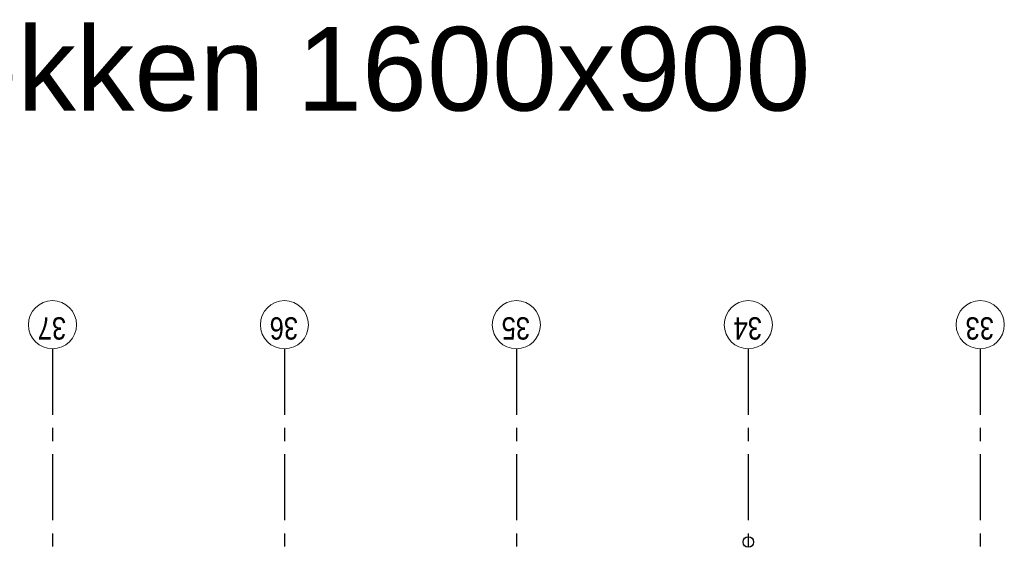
# Model space of a CAD drawing. Header units: millimetres. Extents: x -88840 to 85996, y -16279 to 104709.
# Tile 28 of 184: x -23498 to -16027, y 39429 to 43431. Entities that reach past the tile are written whole.
import ezdxf

# ---------------------------------------------------------------- set-up
doc = ezdxf.new("R2010")
doc.units = ezdxf.units.MM
doc.header["$LTSCALE"] = 400
doc.linetypes.add('CENTER', pattern=[2, 1.25, -0.25, 0.25, -0.25])
doc.layers.add('None', color=7, linetype='Continuous', lineweight=9)
doc.layers.add('plat', color=5, linetype='Continuous')
doc.layers.add('stramien', color=1, linetype='CENTER')
doc.styles.add('Arial', font='arial.ttf', dxfattribs={"height": 176.388889})
doc.styles.add('Arial Narrow', font='ARIALN.TTF', dxfattribs={"height": 222.25})

# ---------------------------------------------------------------- blocks, each defined once
blk = doc.blocks.new('HWA')
at = {"layer": 'None', "color": 92, "linetype": 'Continuous', "lineweight": 25}
blk.add_circle((0, -74), 40, dxfattribs=at)

msp = doc.modelspace()

# ---------------------------------------------------------------- linework, layer by layer
at = {"layer": 'None', "color": 43, "linetype": 'Continuous', "lineweight": 9}
for centre in [(-23249.7156, 41117.3286), (-21489.7156, 41117.3286), (-19729.7156, 41117.3286), (-17969.7156, 41117.3286), (-16209.7156, 41117.3286)]:
    msp.add_circle(centre, 182.60642, dxfattribs=at)
at = {"layer": 'stramien'}
for p, q in [((-23249.7156, 40934.72218), (-23249.7156, 39434.72218)), ((-21489.7156, 40934.72218), (-21489.7156, 39434.72218)), ((-19729.7156, 40934.72218), (-19729.7156, 39434.72218)), ((-17969.7156, 40934.72218), (-17969.7156, 39434.72218)), ((-16209.7156, 40934.72218), (-16209.7156, 39434.72218))]:
    msp.add_line(p, q, dxfattribs=at)

# ---------------------------------------------------------------- block references
at = {"layer": 'None', "color": 7, "rotation": 180}
msp.add_blockref('HWA', (-17969.7156, 39395.04674), dxfattribs=at)

# ---------------------------------------------------------------- texts
at = {"layer": 'None', "color": 8, "char_height": 169.333333, "attachment_point": 1, "rotation": 180, "style": 'Arial Narrow'}
for s, insert in [('37', (-23145.71328, 41004.57101)), ('36', (-21385.71328, 41004.57101)), ('35', (-19625.71328, 41004.57101)), ('34', (-17865.71328, 41004.57101)), ('33', (-16105.71328, 41004.57101))]:
    msp.add_mtext(s, dxfattribs=dict(at, insert=insert))
at = {"layer": 'plat', "insert": (-27507.92245, 43376.12105), "char_height": 635, "attachment_point": 1, "style": 'Arial'}
msp.add_mtext('** werkplekken 1600x900', dxfattribs=at)

doc.saveas('drawing.dxf')
